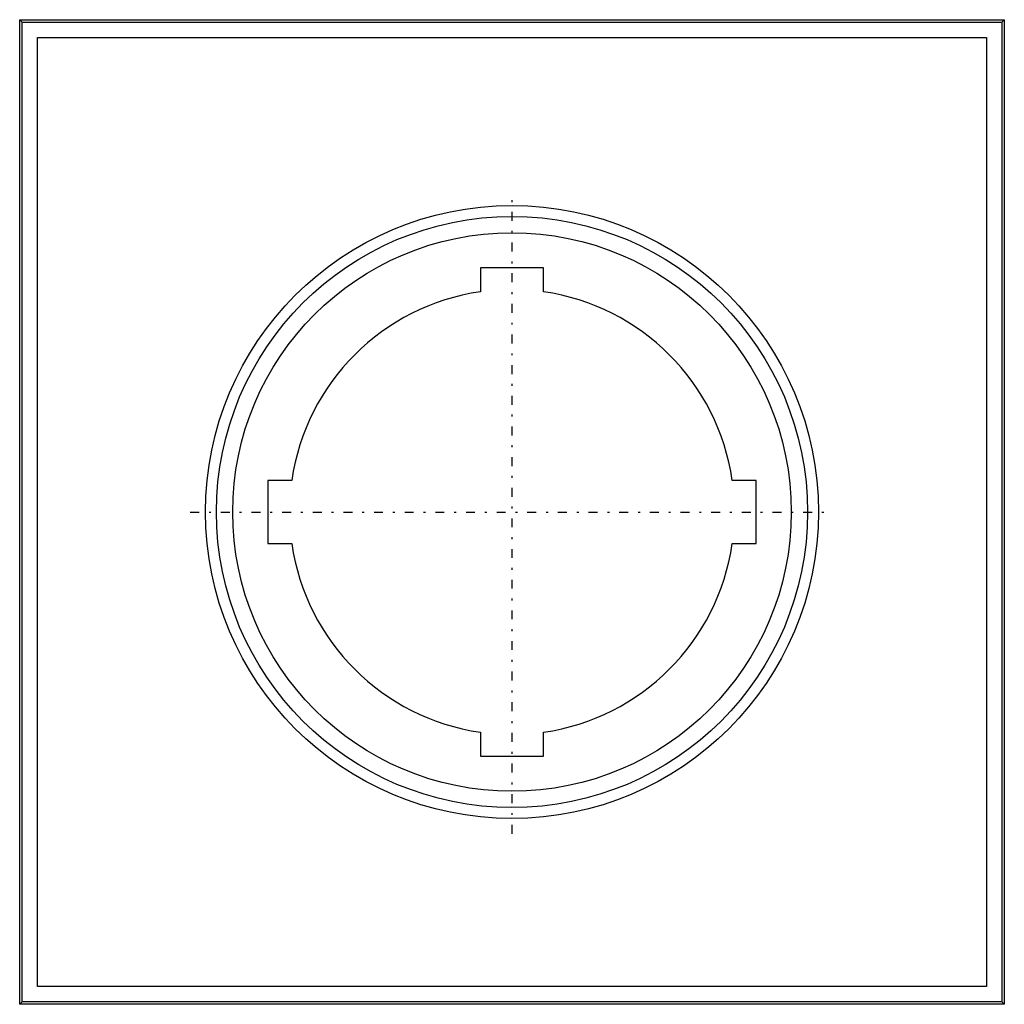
# Model space of a CAD drawing. Extents: x -24.9 to 24.9, y -24.9 to 24.9.
import ezdxf

# ---------------------------------------------------------------- set-up
doc = ezdxf.new("R2010")
doc.units = 0
doc.linetypes.add('CENTER', pattern=[1.5, 0.45, -0.5, 0.05, -0.5])
doc.layers.add('AM_0', color=7, linetype='CONTINUOUS')
doc.layers.add('AM_7', color=7, linetype='CENTER')

msp = doc.modelspace()

# ---------------------------------------------------------------- linework, layer by layer
at = {"layer": 'AM_0', "color": 7, "linetype": 'CONTINUOUS'}
for p, q in [((-24.9, 24.9), (24.9, 24.9)), ((-24.9, -24.9), (-24.9, 24.9)), ((-24.9, 24.9), (-24.781, 24.781)), ((24.9, 24.9), (24.781, 24.781)), ((24.9, 24.9), (24.9, -24.9)), ((-24.781, 24.781), (24.781, 24.781)), ((-24.781, -24.781), (-24.781, 24.781)), ((24.781, 24.781), (24.781, -24.781)), ((-24, 24), (24, 24)), ((-24, -24), (-24, 24)), ((24, 24), (24, -24)), ((1.6, 12.35), (-1.6, 12.35)), ((-1.6, 12.35), (-1.6, 11.136)), ((1.6, 11.136), (1.6, 12.35)), ((-11.136, 1.6), (-12.35, 1.6)), ((-12.35, 1.6), (-12.35, -1.6)), ((12.35, 1.6), (11.136, 1.6)), ((12.35, -1.6), (12.35, 1.6)), ((-12.35, -1.6), (-11.136, -1.6)), ((11.136, -1.6), (12.35, -1.6)), ((-1.6, -11.136), (-1.6, -12.35)), ((1.6, -12.35), (1.6, -11.136)), ((-1.6, -12.35), (1.6, -12.35)), ((24, -24), (-24, -24)), ((-24.9, -24.9), (-24.781, -24.781)), ((24.9, -24.9), (-24.9, -24.9)), ((24.781, -24.781), (-24.781, -24.781)), ((24.9, -24.9), (24.781, -24.781))]:
    msp.add_line(p, q, dxfattribs=at)
for radius in [15.5, 14.95, 14.125]:
    msp.add_circle((0, 0), radius, dxfattribs=at)
for start, end in [(98.1765, 171.8235), (8.1765, 81.8235), (188.1765, 261.8235), (278.1765, 351.8235)]:
    msp.add_arc((0, 0), 11.25, start, end, dxfattribs=at)
at = {"layer": 'AM_7', "color": 4, "linetype": 'CENTER'}
for p, q in [((0, -16.275), (0, 16.275)), ((-16.275, 0), (16.275, 0))]:
    msp.add_line(p, q, dxfattribs=at)

doc.saveas('drawing.dxf')
